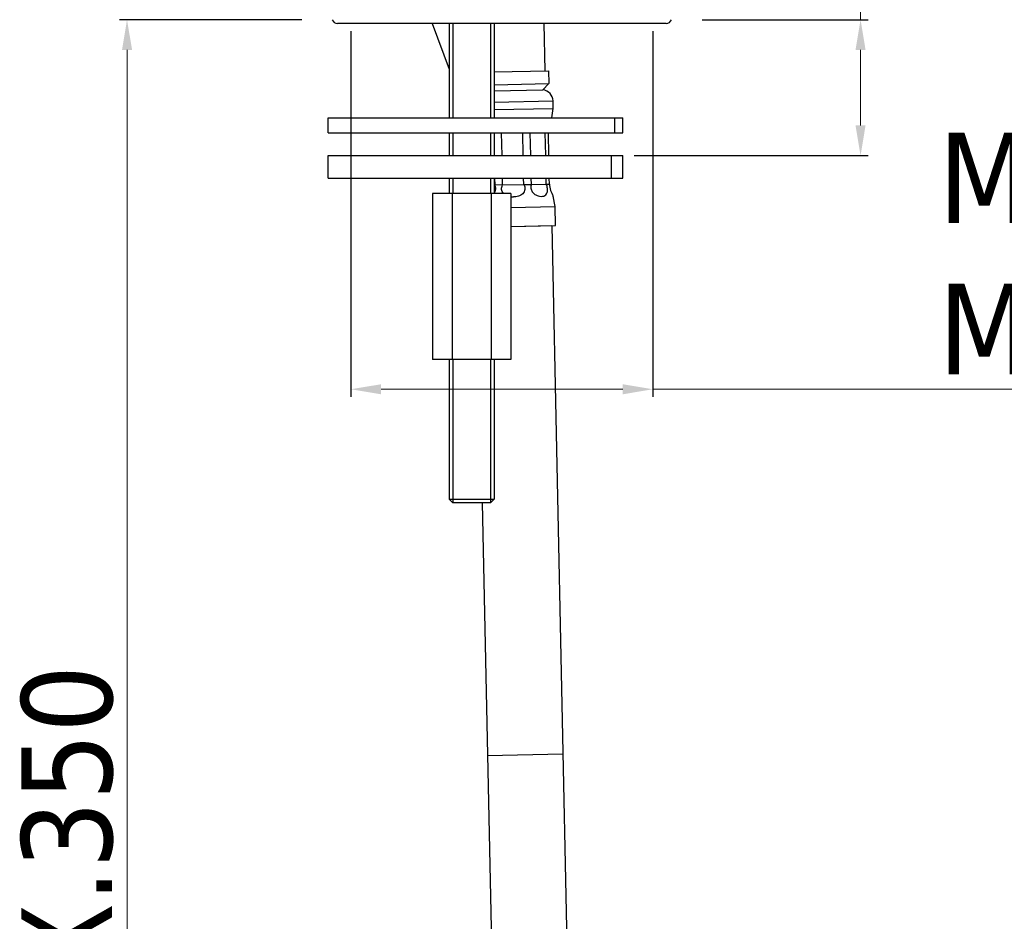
# Model space of a CAD drawing. Header units: millimetres. Extents: x 2014 to 2320, y 71 to 650.
# Tile 2 of 4: x 2021 to 2151, y 191 to 310. Entities that reach past the tile are written whole.
import ezdxf

# ---------------------------------------------------------------- set-up
doc = ezdxf.new("R2010")
doc.units = ezdxf.units.MM
doc.layers.add('02___PRT_ALL_AXES', color=7, linetype='Continuous')
doc.styles.get("Standard").update_dxf_attribs({"font": 'tahoma.ttf'})
doc.dimstyles.new('ISO-25', dxfattribs={"dimtxt": 12, "dimasz": 4, "dimexe": 1, "dimexo": 1.5, "dimgap": 1.5, "dimtad": 1, "dimdec": 0, "dimtxsty": 'Standard', "dimcen": 2.5, "dimclrd": 7, "dimclre": 7, "dimclrt": 7, "dimadec": 0, "dimazin": 0, "dimtfac": 1, "dimtdec": 0, "dimtmove": 0, "dimatfit": 3, "dimfxl": 1, "dimlwd": 13, "dimarcsym": 0})

# ---------------------------------------------------------------- blocks, each defined once
blk = doc.blocks.new('*D10')
at = {"layer": '02___PRT_ALL_AXES', "color": 7, "linetype": 'Continuous', "lineweight": -2, "transparency": 16777216}
for p, q in [((2057.9, 310.29), (2033.77, 310.29)), ((2088.84, 76.33), (2033.77, 76.33))]:
    blk.add_line(p, q, dxfattribs=at)
at = {"layer": '02___PRT_ALL_AXES', "color": 7, "linetype": 'Continuous', "lineweight": 13, "transparency": 16777216}
blk.add_line((2034.77, 306.29), (2034.77, 80.33), dxfattribs=at)
at = {"layer": '02___PRT_ALL_AXES', "color": 7, "linetype": 'Continuous', "transparency": 16777216}
for points in [[(2034.11, 306.29), (2035.44, 306.29), (2034.77, 310.29)], [(2034.11, 80.33), (2035.44, 80.33), (2034.77, 76.33)]]:
    blk.add_solid(points, dxfattribs=at)
at = {"layer": 'Defpoints', "color": 0, "linetype": 'Continuous', "transparency": 16777216}
for p in [(2059.4, 310.29), (2034.77, 76.33), (2090.34, 76.33)]:
    blk.add_point(p, dxfattribs=at)
at = {"layer": '02___PRT_ALL_AXES', "color": 7, "linetype": 'Continuous', "transparency": 16777216, "insert": (2020.77, 193.31), "char_height": 12, "width": 18.368, "attachment_point": 2, "rotation": 90}
blk.add_mtext('MAX.350', dxfattribs=at)
blk = doc.blocks.new('*D12')
at = {"layer": '02___PRT_ALL_AXES', "color": 7, "linetype": 'Continuous', "lineweight": 13, "transparency": 16777216}
for p, q in [((2131.89, 310.29), (2131.89, 419.21)), ((2131.89, 296.29), (2131.89, 306.29))]:
    blk.add_line(p, q, dxfattribs=at)
at = {"layer": '02___PRT_ALL_AXES', "color": 7, "linetype": 'Continuous', "lineweight": -2, "transparency": 16777216}
for p, q in [((2110.9, 310.29), (2132.89, 310.29)), ((2101.9, 292.29), (2132.89, 292.29))]:
    blk.add_line(p, q, dxfattribs=at)
at = {"layer": '02___PRT_ALL_AXES', "color": 7, "linetype": 'Continuous', "transparency": 16777216}
for points in [[(2131.22, 306.29), (2132.55, 306.29), (2131.89, 310.29)], [(2131.22, 296.29), (2132.55, 296.29), (2131.89, 292.29)]]:
    blk.add_solid(points, dxfattribs=at)
at = {"layer": 'Defpoints', "color": 0, "linetype": 'Continuous', "transparency": 16777216}
for p in [(2109.4, 310.29), (2100.4, 292.29), (2131.89, 292.29)]:
    blk.add_point(p, dxfattribs=at)
at = {"layer": '02___PRT_ALL_AXES', "color": 7, "linetype": 'Continuous', "transparency": 16777216, "insert": (2117.9, 399.06), "char_height": 12, "width": 16.0372, "attachment_point": 3, "rotation": 90}
blk.add_mtext('MAX.40', dxfattribs=at)
blk = doc.blocks.new('*D14')
at = {"layer": '02___PRT_ALL_AXES', "color": 7, "linetype": 'Continuous', "lineweight": -2, "transparency": 16777216}
for p, q in [((2064.4, 308.79), (2064.4, 260.35)), ((2104.4, 308.79), (2104.4, 260.35))]:
    blk.add_line(p, q, dxfattribs=at)
at = {"layer": '02___PRT_ALL_AXES', "color": 7, "linetype": 'Continuous', "lineweight": 13, "transparency": 16777216}
for p, q in [((2068.4, 261.35), (2100.4, 261.35)), ((2104.4, 261.35), (2192.54, 261.35))]:
    blk.add_line(p, q, dxfattribs=at)
at = {"layer": '02___PRT_ALL_AXES', "color": 7, "linetype": 'Continuous', "transparency": 16777216}
for points in [[(2068.4, 262.01), (2068.4, 260.68), (2064.4, 261.35)], [(2100.4, 262.01), (2100.4, 260.68), (2104.4, 261.35)]]:
    blk.add_solid(points, dxfattribs=at)
at = {"layer": 'Defpoints', "color": 0, "linetype": 'Continuous', "transparency": 16777216}
for p in [(2064.4, 310.29), (2104.4, 310.29), (2104.4, 261.35)]:
    blk.add_point(p, dxfattribs=at)
at = {"layer": '02___PRT_ALL_AXES', "color": 7, "linetype": 'Continuous', "transparency": 16777216, "insert": (2142.16, 295.35), "char_height": 12, "width": 22.1338, "attachment_point": 1}
blk.add_mtext('MIN.{\\fISOCPEUR|b0|i0|c0|p34;%%C}33,5\\PMAX.{\\fISOCPEUR|b0|i0|c0|p34;%%C}42', dxfattribs=at)

msp = doc.modelspace()

# ---------------------------------------------------------------- linework, layer by layer
at = {"layer": '02___PRT_ALL_AXES', "color": 7, "linetype": 'Continuous'}
for p, q in [((2106.15, 309.79), (2062.65, 309.79)), ((2075.19, 309.79), (2077.4, 303.72)), ((2077.4, 309.79), (2077.4, 297.29)), ((2077.9, 309.79), (2077.9, 297.29)), ((2082.9, 309.79), (2082.9, 297.29)), ((2083.4, 309.79), (2083.4, 297.29)), ((2089.95, 309.79), (2090.08, 303.52)), ((2083.4, 303.38), (2090.58, 303.53)), ((2090.58, 303.53), (2090.62, 301.83)), ((2083.4, 301.68), (2090.62, 301.83)), ((2090.62, 301.83), (2089.84, 301.01)), ((2083.4, 300.88), (2089.84, 301.01)), ((2083.4, 299.38), (2091.17, 299.54)), ((2083.4, 298.38), (2091.19, 298.54)), ((2091.01, 297.29), (2091.19, 298.54)), ((2091.19, 298.54), (2091.17, 299.54)), ((2061.4, 295.29), (2061.4, 297.29)), ((2061.4, 297.29), (2100.4, 297.29)), ((2099.36, 295.29), (2099.36, 297.29)), ((2100.4, 295.29), (2100.4, 297.29)), ((2061.4, 295.29), (2100.4, 295.29)), ((2077.4, 295.29), (2077.4, 292.29)), ((2077.9, 295.29), (2077.9, 292.29)), ((2082.9, 295.29), (2082.9, 292.29)), ((2083.4, 295.29), (2083.4, 292.29)), ((2084.42, 292.29), (2084.36, 295.29)), ((2087.22, 292.29), (2087.16, 295.29)), ((2088.22, 292.29), (2088.16, 295.29)), ((2090.2, 292.29), (2090.14, 295.29)), ((2090.62, 292.29), (2090.56, 295.29)), ((2061.4, 289.29), (2061.4, 292.29)), ((2061.4, 292.29), (2100.4, 292.29)), ((2098.93, 289.29), (2098.93, 292.29)), ((2100.4, 289.29), (2100.4, 292.29)), ((2061.4, 289.29), (2100.4, 289.29)), ((2077.4, 289.29), (2077.4, 287.29)), ((2077.9, 289.29), (2077.9, 287.29)), ((2082.9, 289.29), (2082.9, 287.29)), ((2083.4, 289.29), (2083.4, 287.29)), ((2083.4, 288.37), (2083.5, 288.37)), ((2083.5, 288.37), (2083.48, 289.29)), ((2084.5, 288.4), (2083.5, 288.37)), ((2084.5, 288.4), (2084.48, 289.29)), ((2084.5, 288.4), (2087.3, 288.45)), ((2087.3, 288.45), (2087.28, 289.29)), ((2087.3, 288.45), (2088.3, 288.48)), ((2088.3, 288.48), (2088.29, 289.29)), ((2088.3, 288.48), (2090.28, 288.52)), ((2090.28, 288.52), (2090.27, 289.29)), ((2090.28, 288.52), (2090.7, 288.53)), ((2090.7, 288.53), (2090.68, 289.29)), ((2075.2, 287.29), (2075.2, 265.29)), ((2085.59, 287.29), (2075.2, 287.29)), ((2077.8, 287.29), (2077.8, 265.29)), ((2083, 287.29), (2083, 265.29)), ((2085.59, 287.29), (2085.59, 265.29)), ((2091.46, 285.54), (2091.2, 286.93)), ((2085.59, 285.42), (2091.46, 285.54)), ((2091.51, 283.04), (2091.46, 285.54)), ((2085.58, 282.92), (2091.51, 283.04)), ((2091.01, 282.99), (2085.59, 282.88)), ((2091.01, 282.99), (2094.77, 103.56)), ((2085.59, 265.29), (2075.2, 265.29)), ((2077.4, 265.29), (2077.4, 246.79)), ((2077.9, 265.29), (2077.9, 246.29)), ((2082.9, 265.29), (2082.9, 246.29)), ((2083.4, 265.29), (2083.4, 246.79)), ((2077.9, 246.29), (2077.4, 246.79)), ((2077.4, 246.79), (2083.4, 246.79)), ((2082.9, 246.29), (2083.4, 246.79)), ((2082.9, 246.29), (2077.9, 246.29)), ((2081.78, 246.29), (2084.78, 103.35)), ((2092.48, 213.01), (2082.48, 212.8))]:
    msp.add_line(p, q, dxfattribs=at)
for centre, radius, start, end in [((2062.65, 310.54), 0.75, 199.5096, 270), ((2106.15, 310.54), 0.75, 270, 340.4904), ((2089.67, 299.51), 1.5, 1.2, 83.5763), ((2093.7, 288.59), 3, 181.2, 213.6433), ((2085.88, 289.23), 2.42, 263.1959, 271.2418)]:
    msp.add_arc(centre, radius, start, end, dxfattribs=at)
for points, knots in [([(2083.51, 287.57), (2083.56, 287.7), (2083.61, 287.98), (2083.55, 288.25), (2083.5, 288.37)], [0, 0, 0, 0, 0.509095, 1, 1, 1, 1]), ([(2084.6, 287.29), (2084.47, 287.43), (2084.3, 287.82), (2084.4, 288.22), (2084.5, 288.4)], [0, 0, 0, 0, 0.492132, 1, 1, 1, 1]), ([(2087.3, 288.45), (2087.36, 288.36), (2087.45, 288.15), (2087.47, 287.81), (2087.37, 287.5), (2087.1, 287.15), (2086.6, 286.89), (2086.16, 286.82), (2085.93, 286.82)], [0, 0, 0, 0, 0.127509, 0.253432, 0.376841, 0.499106, 0.745969, 1, 1, 1, 1]), ([(2088.3, 288.48), (2088.24, 288.32), (2088.19, 287.97), (2088.39, 287.48), (2088.76, 287.14), (2089.17, 286.95), (2089.57, 286.88), (2089.94, 286.91), (2090.25, 287.08), (2090.36, 287.29), (2090.4, 287.4)], [0, 0, 0, 0, 0.146847, 0.298666, 0.445305, 0.579253, 0.697995, 0.801964, 0.896858, 1, 1, 1, 1]), ([(2090.4, 287.4), (2090.45, 287.57), (2090.46, 287.96), (2090.36, 288.33), (2090.28, 288.52)], [0, 0, 0, 0, 0.472222, 1, 1, 1, 1])]:
    msp.add_open_spline(points, degree=3, knots=knots, dxfattribs=at)
msp.add_open_spline([(2083.4, 287.37), (2083.44, 287.43), (2083.48, 287.5), (2083.51, 287.57)], degree=3, dxfattribs=at)

# ---------------------------------------------------------------- dimensions: what is measured, and where the dimension line sits
for base, p1, p2, text, picture, middle in [((2131.89, 292.29), (2109.4, 310.29), (2100.4, 292.29), 'MAX.40', '*D12', (2131.89, 391.04)), ((2034.77, 76.33), (2059.4, 310.29), (2090.34, 76.33), 'MAX.350', '*D10', (2034.77, 193.31))]:
    dim = msp.add_linear_dim(base=base, p1=p1, p2=p2, angle=270, text=text, dimstyle='ISO-25', dxfattribs=at)
    dim.commit()
    dim.dimension.update_dxf_attribs({"geometry": picture, "text_midpoint": middle, "dimtype": 160})
dim = msp.add_linear_dim(base=(2104.4, 261.35), p1=(2064.4, 310.29), p2=(2104.4, 310.29), text='MIN.{\\fISOCPEUR|b0|i0|c0|p34;%%C}33,5\\PMAX.{\\fISOCPEUR|b0|i0|c0|p34;%%C}42', dimstyle='ISO-25', dxfattribs=at)
dim.commit()
dim.dimension.update_dxf_attribs({"geometry": '*D14', "text_midpoint": (2153.22, 261.35), "dimtype": 160})

doc.saveas('drawing.dxf')
